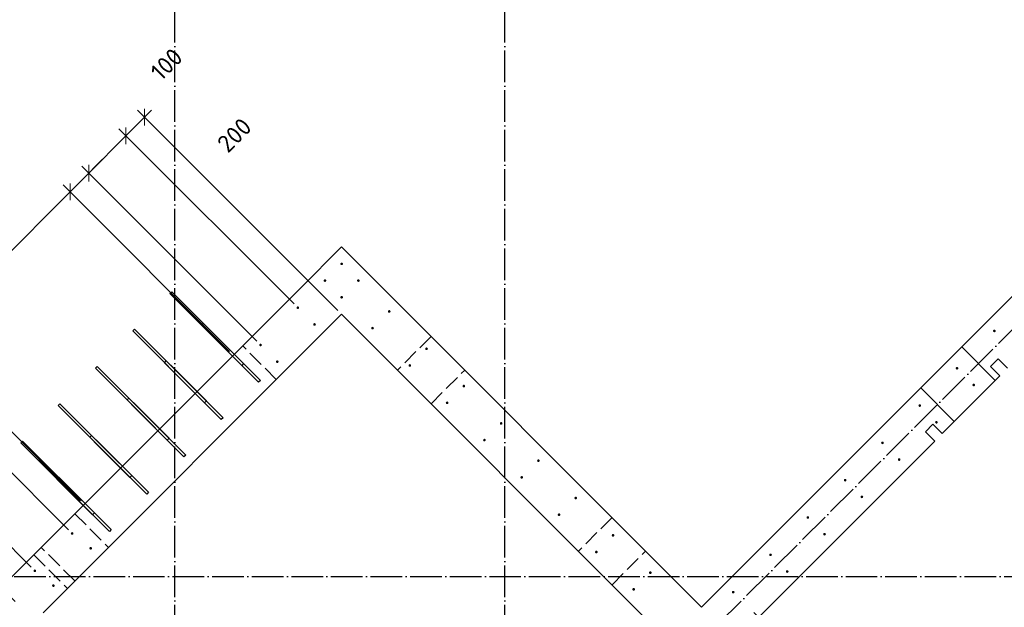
# Model space of a CAD drawing. Header units: millimetres. Extents: x -24871 to 40608, y -2869 to 48080.
# Tile 64 of 119: x 13311 to 17044, y 15083 to 17310. Entities that reach past the tile are written whole.
import ezdxf

# ---------------------------------------------------------------- set-up
doc = ezdxf.new("R2010")
doc.units = ezdxf.units.MM
doc.header["$PDMODE"] = 65
for name, pattern in [('______11', [150, 120, -15, 0, -15]), ('______2', [81, 60, -21]), ('______5', [330, 240, -30, 30, -30])]:
    doc.linetypes.add(name, pattern=pattern)
for name, color, linetype, lineweight in [('Standard', 7, 'Continuous', 25), ('Арм.стержн. вертикальными 1', 22, 'Continuous', 35), ('Размерная линия_ общее', 7, 'Continuous', 13)]:
    doc.layers.add(name, color=color, linetype=linetype, lineweight=lineweight)
doc.layers.add('Осевая линия_ общее', color=7, linetype='______5', lineweight=13, true_color=0xa0a0a0)
doc.styles.add('ISOCPEUR', font='ISOCPEUR')
doc.dimstyles.new('DIMSTYLE_11', dxfattribs={"dimtxt": 66, "dimasz": 75, "dimexe": 0, "dimexo": 0, "dimgap": 33, "dimtad": 0, "dimdec": 0, "dimrnd": 5, "dimzin": 12, "dimdsep": 46, "dimtxsty": 'ISOCPEUR', "dimblk1": 'ALL_ML_STRICH', "dimblk2": 'ALL_ML_STRICH', "dimsah": 1, "dimcen": 0, "dimclrd": 7, "dimclre": 256, "dimclrt": 7, "dimadec": 0, "dimazin": 0, "dimtfac": 1, "dimtdec": 0, "dimtix": 1, "dimtmove": 2, "dimatfit": 3, "dimfxl": 0, "dimtvp": 1.2, "dimtzin": 0, "dimlwd": 0, "dimlwe": -3, "dimarcsym": 0})
doc.dimstyles.new('DIMSTYLE_17', dxfattribs={"dimtxt": 66, "dimasz": 75, "dimexe": 0, "dimexo": 0, "dimgap": 33, "dimtad": 0, "dimdec": 0, "dimrnd": 5, "dimzin": 12, "dimdsep": 46, "dimtxsty": 'ISOCPEUR', "dimblk1": 'ALL_ML_STRICH', "dimblk2": 'ALL_ML_STRICH', "dimsah": 1, "dimcen": 0, "dimclrd": 7, "dimclre": 256, "dimclrt": 7, "dimadec": 0, "dimazin": 0, "dimtfac": 1, "dimtdec": 0, "dimtix": 1, "dimtmove": 2, "dimatfit": 3, "dimfxl": 0, "dimtzin": 0, "dimlwd": 0, "dimlwe": -3, "dimarcsym": 0})
doc.dimstyles.new('DIMSTYLE_4', dxfattribs={"dimtxt": 66, "dimasz": 75, "dimexe": 0, "dimexo": 0, "dimgap": 33, "dimtad": 2, "dimdec": 0, "dimrnd": 5, "dimzin": 12, "dimdsep": 46, "dimtxsty": 'ISOCPEUR', "dimblk1": 'ALL_ML_STRICH', "dimblk2": 'ALL_ML_STRICH', "dimsah": 1, "dimcen": 0, "dimclrd": 7, "dimclre": 256, "dimclrt": 7, "dimadec": 0, "dimazin": 0, "dimtfac": 1, "dimtdec": 0, "dimtix": 1, "dimtmove": 2, "dimatfit": 3, "dimfxl": 0, "dimtvp": 1.2, "dimtzin": 0, "dimlwd": 0, "dimlwe": -3, "dimarcsym": 0})
doc.dimstyles.new('DIMSTYLE_5', dxfattribs={"dimtxt": 66, "dimasz": 75, "dimexe": 0, "dimexo": 0, "dimgap": 33, "dimtad": 2, "dimdec": 0, "dimrnd": 5, "dimzin": 12, "dimdsep": 46, "dimtxsty": 'ISOCPEUR', "dimblk1": 'ALL_ML_STRICH', "dimblk2": 'ALL_ML_STRICH', "dimsah": 1, "dimcen": 0, "dimclrd": 7, "dimclre": 256, "dimclrt": 7, "dimadec": 0, "dimazin": 0, "dimtfac": 1, "dimtdec": 0, "dimtix": 1, "dimtmove": 2, "dimatfit": 3, "dimfxl": 0, "dimtzin": 0, "dimlwd": 0, "dimlwe": -3, "dimarcsym": 0})

# ---------------------------------------------------------------- blocks, each defined once
blk = doc.blocks.new('СЛОЖНЫЙ_ОБЪЕКТ_0')
at = {"layer": 'Осевая линия_ общее', "color": 253, "linetype": '______11', "lineweight": -3, "true_color": 0xa0a0a0, "transparency": 33554687}
for p, q in [((13900, -2590), (13900, 47490)), ((15150, -2590), (15150, 40000)), ((3543.2, 2603.2), (20704.7, 19764.7)), ((-2770, 15200), (26050, 15200))]:
    blk.add_line(p, q, dxfattribs=at)
blk = doc.blocks.new('ALL_ML_STRICH')
at = {"color": 0, "linetype": 'ByBlock', "lineweight": -2}
for p, q in [((0, -0.5), (0, 0.5)), ((-1, 0), (0.5, 0)), ((-0.3, -0.3), (0.3, 0.3))]:
    blk.add_line(p, q, dxfattribs=at)
blk = doc.blocks.new('*D274')
at = {"layer": 'DEFPOINTS', "color": 7, "linetype": 'Continuous', "lineweight": 13, "transparency": 33554687}
for p in [(15164.8, 21260), (15659.9, 20764.9), (11417.2, 16522.2)]:
    blk.add_point(p, dxfattribs=at)
at = {"layer": 'Размерная линия_ общее', "color": 7, "linetype": 'Continuous', "lineweight": -2, "transparency": 33554687}
blk.add_line((15164.8, 21260), (10922.1, 17017.3), dxfattribs=at)
at = {"layer": 'Размерная линия_ общее', "color": 253, "linetype": 'Continuous', "lineweight": -2, "true_color": 0xa0a0a0, "transparency": 33554687}
for p, q in [((15645.7, 20779), (15164.8, 21260)), ((11403.1, 16536.4), (10922.1, 17017.3))]:
    blk.add_line(p, q, dxfattribs=at)
at = {"layer": 'Размерная линия_ общее', "color": 7, "linetype": 'Continuous', "lineweight": 13, "transparency": 33554687, "yscale": 75, "zscale": 75}
for p, xscale, rotation in [((15164.8, 21260), 75.00000000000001, 45.0000000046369), ((10922.1, 17017.3), 75, 225.0000000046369)]:
    blk.add_blockref('ALL_ML_STRICH', p, dxfattribs=dict(at, xscale=xscale, rotation=rotation))
at = {"layer": 'Размерная линия_ общее', "color": 7, "linetype": 'Continuous', "lineweight": 13, "transparency": 33554687, "insert": (12893.6, 18966.1), "char_height": 66, "width": 3.3, "attachment_point": 1, "rotation": 225, "line_spacing_factor": 0.60241, "style": 'ISOCPEUR'}
blk.add_mtext('\\W0.91;30х200=6000', dxfattribs=at)
blk = doc.blocks.new('*D322')
at = {"layer": 'DEFPOINTS', "color": 7, "linetype": 'Continuous', "lineweight": 13, "transparency": 33554687}
for p in [(20556.3, 15734.2), (15889.4, 11067.3), (16428.1, 10528.5)]:
    blk.add_point(p, dxfattribs=at)
at = {"layer": 'Размерная линия_ общее', "color": 253, "linetype": 'Continuous', "lineweight": -2, "true_color": 0xa0a0a0, "transparency": 33554687}
for p, q in [((20570.4, 15720), (21095, 15195.4)), ((15903.5, 11053.1), (16428.1, 10528.5))]:
    blk.add_line(p, q, dxfattribs=at)
at = {"layer": 'Размерная линия_ общее', "color": 7, "linetype": 'Continuous', "lineweight": -2, "transparency": 33554687}
blk.add_line((16428.1, 10528.5), (21095, 15195.4), dxfattribs=at)
at = {"layer": 'Размерная линия_ общее', "color": 7, "linetype": 'Continuous', "lineweight": 13, "transparency": 33554687, "yscale": 75, "zscale": 75}
for p, xscale, rotation in [((21095, 15195.4), 75.00000000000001, 45), ((16428.1, 10528.5), 75, 225)]:
    blk.add_blockref('ALL_ML_STRICH', p, dxfattribs=dict(at, xscale=xscale, rotation=rotation))
at = {"layer": 'Размерная линия_ общее', "color": 7, "linetype": 'Continuous', "lineweight": 13, "transparency": 33554687, "insert": (18518.3, 12782.8), "char_height": 66, "width": 3.3, "attachment_point": 1, "rotation": 45, "line_spacing_factor": 0.60241, "style": 'ISOCPEUR'}
blk.add_mtext('\\W0.91;33х200=6600', dxfattribs=at)
blk = doc.blocks.new('*D413')
at = {"layer": 'DEFPOINTS', "color": 7, "linetype": 'Continuous', "lineweight": 13, "transparency": 33554687}
for p in [(17494.1, 16491.1), (16079.9, 15076.9), (16634.5, 14522.4)]:
    blk.add_point(p, dxfattribs=at)
at = {"layer": 'Размерная линия_ общее', "color": 253, "linetype": 'Continuous', "lineweight": -2, "true_color": 0xa0a0a0, "transparency": 33554687}
for p, q in [((17508.3, 16477), (18048.7, 15936.6)), ((16094, 15062.8), (16634.5, 14522.4))]:
    blk.add_line(p, q, dxfattribs=at)
at = {"layer": 'Размерная линия_ общее', "color": 7, "linetype": 'Continuous', "lineweight": -2, "transparency": 33554687}
blk.add_line((16634.5, 14522.4), (18048.7, 15936.6), dxfattribs=at)
at = {"layer": 'Размерная линия_ общее', "color": 7, "linetype": 'Continuous', "lineweight": 13, "transparency": 33554687, "xscale": 75, "yscale": 75, "zscale": 75}
for p, rotation in [((18048.7, 15936.6), 45.00000000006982), ((16634.5, 14522.4), 225.0000000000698)]:
    blk.add_blockref('ALL_ML_STRICH', p, dxfattribs=dict(at, rotation=rotation))
at = {"layer": 'Размерная линия_ общее', "color": 7, "linetype": 'Continuous', "lineweight": 13, "transparency": 33554687, "insert": (17102.6, 15154.5), "char_height": 66, "width": 3.3, "attachment_point": 1, "rotation": 45, "line_spacing_factor": 0.60241, "style": 'ISOCPEUR'}
blk.add_mtext('\\W0.91;10х200=2000', dxfattribs=at)
blk = doc.blocks.new('*D430')
at = {"layer": 'DEFPOINTS', "color": 7, "linetype": 'Continuous', "lineweight": 13, "transparency": 33554687}
for p in [(12621.8, 15777.3), (13368.8, 15221.2), (13308.7, 15090.4)]:
    blk.add_point(p, dxfattribs=at)
at = {"layer": 'Размерная линия_ общее', "color": 7, "linetype": 'Continuous', "lineweight": -2, "transparency": 33554687}
blk.add_line((12621.8, 15777.3), (12717.3, 15872.7), dxfattribs=at)
at = {"layer": 'Размерная линия_ общее', "color": 253, "linetype": 'Continuous', "lineweight": -2, "true_color": 0xa0a0a0, "transparency": 33554687}
for p, q in [((13354.7, 15235.3), (12717.3, 15872.7)), ((13294.6, 15104.5), (12621.8, 15777.3))]:
    blk.add_line(p, q, dxfattribs=at)
at = {"layer": 'Размерная линия_ общее', "color": 7, "linetype": 'Continuous', "lineweight": 13, "transparency": 33554687, "yscale": 75, "zscale": 75}
for p, xscale, rotation in [((12717.3, 15872.7), 75, 44.99999999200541), ((12621.8, 15777.3), 75.00000000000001, 224.9999999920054)]:
    blk.add_blockref('ALL_ML_STRICH', p, dxfattribs=dict(at, xscale=xscale, rotation=rotation))
at = {"layer": 'Размерная линия_ общее', "color": 7, "linetype": 'Continuous', "lineweight": 13, "transparency": 33554687, "insert": (12312.7, 16639.3), "char_height": 66, "width": 198, "attachment_point": 5, "rotation": 45, "style": 'ISOCPEUR'}
blk.add_mtext('\\A1;{135}', dxfattribs=at)
blk = doc.blocks.new('*D431')
at = {"layer": 'DEFPOINTS', "color": 7, "linetype": 'Continuous', "lineweight": 13, "transparency": 33554687}
for p in [(12717.3, 15872.7), (13510.2, 15362.6), (13368.8, 15221.2)]:
    blk.add_point(p, dxfattribs=at)
at = {"layer": 'Размерная линия_ общее', "color": 7, "linetype": 'Continuous', "lineweight": -2, "transparency": 33554687}
blk.add_line((12717.3, 15872.7), (12858.7, 16014.2), dxfattribs=at)
at = {"layer": 'Размерная линия_ общее', "color": 253, "linetype": 'Continuous', "lineweight": -2, "true_color": 0xa0a0a0, "transparency": 33554687}
for p, q in [((13496.1, 15376.8), (12858.7, 16014.2)), ((13354.7, 15235.3), (12717.3, 15872.7))]:
    blk.add_line(p, q, dxfattribs=at)
at = {"layer": 'Размерная линия_ общее', "color": 7, "linetype": 'Continuous', "lineweight": 13, "transparency": 33554687, "yscale": 75, "zscale": 75}
for p, xscale, rotation in [((12858.7, 16014.2), 75, 44.99999999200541), ((12717.3, 15872.7), 75.00000000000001, 224.9999999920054)]:
    blk.add_blockref('ALL_ML_STRICH', p, dxfattribs=dict(at, xscale=xscale, rotation=rotation))
at = {"layer": 'Размерная линия_ общее', "color": 7, "linetype": 'Continuous', "lineweight": 13, "transparency": 33554687, "insert": (12692.8, 16508.7), "char_height": 66, "width": 198, "attachment_point": 5, "rotation": 45, "style": 'ISOCPEUR'}
blk.add_mtext('\\A1;{200}', dxfattribs=at)
blk = doc.blocks.new('*D432')
at = {"layer": 'DEFPOINTS', "color": 7, "linetype": 'Continuous', "lineweight": 13, "transparency": 33554687}
for p in [(12858.7, 16014.2), (13555.9, 15472.5), (13510.2, 15362.6)]:
    blk.add_point(p, dxfattribs=at)
at = {"layer": 'Размерная линия_ общее', "color": 7, "linetype": 'Continuous', "lineweight": -2, "transparency": 33554687}
blk.add_line((12858.7, 16014.2), (12936.5, 16091.9), dxfattribs=at)
at = {"layer": 'Размерная линия_ общее', "color": 253, "linetype": 'Continuous', "lineweight": -2, "true_color": 0xa0a0a0, "transparency": 33554687}
for p, q in [((13541.7, 15486.7), (12936.5, 16091.9)), ((13496.1, 15376.8), (12858.7, 16014.2))]:
    blk.add_line(p, q, dxfattribs=at)
at = {"layer": 'Размерная линия_ общее', "color": 7, "linetype": 'Continuous', "lineweight": 13, "transparency": 33554687, "yscale": 75, "zscale": 75}
for p, xscale, rotation in [((12936.5, 16091.9), 75, 44.99999999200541), ((12858.7, 16014.2), 75.00000000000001, 224.9999999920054)]:
    blk.add_blockref('ALL_ML_STRICH', p, dxfattribs=dict(at, xscale=xscale, rotation=rotation))
at = {"layer": 'Размерная линия_ общее', "color": 7, "linetype": 'Continuous', "lineweight": 13, "transparency": 33554687, "insert": (12896.6, 15556.4), "char_height": 66, "width": 198, "attachment_point": 5, "rotation": 45, "style": 'ISOCPEUR'}
blk.add_mtext('\\A1;{110}', dxfattribs=at)
blk = doc.blocks.new('*D433')
at = {"layer": 'DEFPOINTS', "color": 7, "linetype": 'Continuous', "lineweight": 13, "transparency": 33554687}
for p in [(12936.5, 16091.9), (14121.6, 16038.2), (13555.9, 15472.5)]:
    blk.add_point(p, dxfattribs=at)
at = {"layer": 'Размерная линия_ общее', "color": 7, "linetype": 'Continuous', "lineweight": -2, "transparency": 33554687}
blk.add_line((12936.5, 16091.9), (13502.2, 16657.6), dxfattribs=at)
at = {"layer": 'Размерная линия_ общее', "color": 253, "linetype": 'Continuous', "lineweight": -2, "true_color": 0xa0a0a0, "transparency": 33554687}
for p, q in [((14107.4, 16052.4), (13502.2, 16657.6)), ((13541.7, 15486.7), (12936.5, 16091.9))]:
    blk.add_line(p, q, dxfattribs=at)
at = {"layer": 'Размерная линия_ общее', "color": 7, "linetype": 'Continuous', "lineweight": 13, "transparency": 33554687, "yscale": 75, "zscale": 75}
for p, xscale, rotation in [((13502.2, 16657.6), 75, 44.99999999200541), ((12936.5, 16091.9), 75.00000000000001, 224.9999999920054)]:
    blk.add_blockref('ALL_ML_STRICH', p, dxfattribs=dict(at, xscale=xscale, rotation=rotation))
at = {"layer": 'Размерная линия_ общее', "color": 7, "linetype": 'Continuous', "lineweight": 13, "transparency": 33554687, "insert": (13063.1, 16382.6), "char_height": 66, "width": 3.3, "attachment_point": 1, "rotation": 45, "line_spacing_factor": 0.60241, "style": 'ISOCPEUR'}
blk.add_mtext('\\W0.91;4х200', dxfattribs=at)
blk = doc.blocks.new('*D434')
at = {"layer": 'DEFPOINTS', "color": 7, "linetype": 'Continuous', "lineweight": 13, "transparency": 33554687}
for p in [(13502.2, 16657.6), (14224.4, 16076.8), (14121.6, 16038.2)]:
    blk.add_point(p, dxfattribs=at)
at = {"layer": 'Размерная линия_ общее', "color": 7, "linetype": 'Continuous', "lineweight": -2, "transparency": 33554687}
blk.add_line((13502.2, 16657.6), (13572.9, 16728.3), dxfattribs=at)
at = {"layer": 'Размерная линия_ общее', "color": 253, "linetype": 'Continuous', "lineweight": -2, "true_color": 0xa0a0a0, "transparency": 33554687}
for p, q in [((14210.3, 16090.9), (13572.9, 16728.3)), ((14107.4, 16052.4), (13502.2, 16657.6))]:
    blk.add_line(p, q, dxfattribs=at)
at = {"layer": 'Размерная линия_ общее', "color": 7, "linetype": 'Continuous', "lineweight": 13, "transparency": 33554687, "yscale": 75, "zscale": 75}
for p, xscale, rotation in [((13572.9, 16728.3), 75, 44.99999999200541), ((13502.2, 16657.6), 75.00000000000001, 224.9999999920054)]:
    blk.add_blockref('ALL_ML_STRICH', p, dxfattribs=dict(at, xscale=xscale, rotation=rotation))
at = {"layer": 'Размерная линия_ общее', "color": 7, "linetype": 'Continuous', "lineweight": 13, "transparency": 33554687, "insert": (13346.7, 17439.7), "char_height": 66, "width": 198, "attachment_point": 5, "rotation": 45, "style": 'ISOCPEUR'}
blk.add_mtext('\\A1;{100}', dxfattribs=at)
blk = doc.blocks.new('*D435')
at = {"layer": 'DEFPOINTS', "color": 7, "linetype": 'Continuous', "lineweight": 13, "transparency": 33554687}
for p in [(13572.9, 16728.3), (14365.8, 16218.2), (14224.4, 16076.8)]:
    blk.add_point(p, dxfattribs=at)
at = {"layer": 'Размерная линия_ общее', "color": 7, "linetype": 'Continuous', "lineweight": -2, "transparency": 33554687}
blk.add_line((13572.9, 16728.3), (13714.3, 16869.8), dxfattribs=at)
at = {"layer": 'Размерная линия_ общее', "color": 253, "linetype": 'Continuous', "lineweight": -2, "true_color": 0xa0a0a0, "transparency": 33554687}
for p, q in [((14351.7, 16232.4), (13714.3, 16869.8)), ((14210.3, 16090.9), (13572.9, 16728.3))]:
    blk.add_line(p, q, dxfattribs=at)
at = {"layer": 'Размерная линия_ общее', "color": 7, "linetype": 'Continuous', "lineweight": 13, "transparency": 33554687, "yscale": 75, "zscale": 75}
for p, xscale, rotation in [((13714.3, 16869.8), 75, 44.99999999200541), ((13572.9, 16728.3), 75.00000000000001, 224.9999999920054)]:
    blk.add_blockref('ALL_ML_STRICH', p, dxfattribs=dict(at, xscale=xscale, rotation=rotation))
at = {"layer": 'Размерная линия_ общее', "color": 7, "linetype": 'Continuous', "lineweight": 13, "transparency": 33554687, "insert": (14125.3, 16872.4), "char_height": 66, "width": 198, "attachment_point": 5, "rotation": 45, "style": 'ISOCPEUR'}
blk.add_mtext('\\A1;{200}', dxfattribs=at)
blk = doc.blocks.new('*D436')
at = {"layer": 'DEFPOINTS', "color": 7, "linetype": 'Continuous', "lineweight": 13, "transparency": 33554687}
for p in [(13714.3, 16869.8), (14365.8, 16218.2), (14531.7, 16193.8)]:
    blk.add_point(p, dxfattribs=at)
at = {"layer": 'Размерная линия_ общее', "color": 7, "linetype": 'Continuous', "lineweight": -2, "transparency": 33554687}
blk.add_line((13714.3, 16869.8), (13785, 16940.5), dxfattribs=at)
at = {"layer": 'Размерная линия_ общее', "color": 253, "linetype": 'Continuous', "lineweight": -2, "true_color": 0xa0a0a0, "transparency": 33554687}
for p, q in [((14517.5, 16207.9), (13785, 16940.5)), ((14351.7, 16232.4), (13714.3, 16869.8))]:
    blk.add_line(p, q, dxfattribs=at)
at = {"layer": 'Размерная линия_ общее', "color": 7, "linetype": 'Continuous', "lineweight": 13, "transparency": 33554687, "yscale": 75, "zscale": 75}
for p, xscale, rotation in [((13785, 16940.5), 75, 44.99999999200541), ((13714.3, 16869.8), 75.00000000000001, 224.9999999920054)]:
    blk.add_blockref('ALL_ML_STRICH', p, dxfattribs=dict(at, xscale=xscale, rotation=rotation))
at = {"layer": 'Размерная линия_ общее', "color": 7, "linetype": 'Continuous', "lineweight": 13, "transparency": 33554687, "insert": (13868.1, 17141), "char_height": 66, "width": 198, "attachment_point": 5, "rotation": 45, "style": 'ISOCPEUR'}
blk.add_mtext('\\A1;{100}', dxfattribs=at)

msp = doc.modelspace()

# ---------------------------------------------------------------- hatches: boundary and pattern name
at = {"layer": 'Арм.стержн. вертикальными 1', "linetype": 'Continuous', "lineweight": 50, "transparency": 33554687}
for points in [[(14537, 16384.4), (14536.7, 16386.3), (14535.6, 16387.9), (14534, 16389), (14532, 16389.4), (14530.1, 16389), (14528.5, 16387.9), (14527.4, 16386.3), (14527, 16384.4), (14527.4, 16382.5), (14528.5, 16380.9), (14530.1, 16379.8), (14532, 16379.4), (14534, 16379.8), (14535.6, 16380.9), (14536.7, 16382.5)], [(14473.7, 16321.1), (14473.3, 16323), (14472.3, 16324.6), (14470.6, 16325.7), (14468.7, 16326.1), (14466.8, 16325.7), (14465.2, 16324.6), (14464.1, 16323), (14463.7, 16321.1), (14464.1, 16319.2), (14465.2, 16317.6), (14466.8, 16316.5), (14468.7, 16316.1), (14470.6, 16316.5), (14472.3, 16317.6), (14473.3, 16319.2)], [(14600.3, 16321.1), (14600, 16323), (14598.9, 16324.6), (14597.3, 16325.7), (14595.3, 16326.1), (14593.4, 16325.7), (14591.8, 16324.6), (14590.7, 16323), (14590.3, 16321.1), (14590.7, 16319.2), (14591.8, 16317.6), (14593.4, 16316.5), (14595.3, 16316.1), (14597.3, 16316.5), (14598.9, 16317.6), (14600, 16319.2)], [(14537, 16257.8), (14536.7, 16259.7), (14535.6, 16261.3), (14534, 16262.4), (14532, 16262.8), (14530.1, 16262.4), (14528.5, 16261.3), (14527.4, 16259.7), (14527, 16257.8), (14527.4, 16255.9), (14528.5, 16254.3), (14530.1, 16253.2), (14532, 16252.8), (14534, 16253.2), (14535.6, 16254.3), (14536.7, 16255.9)], [(14370.8, 16218.2), (14370.5, 16220.1), (14369.4, 16221.7), (14367.8, 16222.8), (14365.8, 16223.2), (14363.9, 16222.8), (14362.3, 16221.7), (14361.2, 16220.1), (14360.8, 16218.2), (14361.2, 16216.3), (14362.3, 16214.7), (14363.9, 16213.6), (14365.8, 16213.2), (14367.8, 16213.6), (14369.4, 16214.7), (14370.5, 16216.3)], [(14717.4, 16204.1), (14717, 16206), (14715.9, 16207.6), (14714.3, 16208.7), (14712.4, 16209.1), (14710.5, 16208.7), (14708.8, 16207.6), (14707.7, 16206), (14707.4, 16204.1), (14707.7, 16202.2), (14708.8, 16200.5), (14710.5, 16199.5), (14712.4, 16199.1), (14714.3, 16199.5), (14715.9, 16200.5), (14717, 16202.2)], [(14434.2, 16154.9), (14433.8, 16156.8), (14432.7, 16158.4), (14431.1, 16159.5), (14429.2, 16159.9), (14427.2, 16159.5), (14425.6, 16158.4), (14424.5, 16156.8), (14424.2, 16154.9), (14424.5, 16153), (14425.6, 16151.4), (14427.2, 16150.3), (14429.2, 16149.9), (14431.1, 16150.3), (14432.7, 16151.4), (14433.8, 16153)], [(14654.1, 16140.8), (14653.7, 16142.7), (14652.6, 16144.3), (14651, 16145.4), (14649.1, 16145.8), (14647.1, 16145.4), (14645.5, 16144.3), (14644.4, 16142.7), (14644.1, 16140.8), (14644.4, 16138.8), (14645.5, 16137.2), (14647.1, 16136.1), (14649.1, 16135.8), (14651, 16136.1), (14652.6, 16137.2), (14653.7, 16138.8)], [(17011.5, 16130.2), (17011.2, 16132.1), (17010.1, 16133.7), (17008.5, 16134.8), (17006.5, 16135.2), (17004.6, 16134.8), (17003, 16133.7), (17001.9, 16132.1), (17001.5, 16130.2), (17001.9, 16128.3), (17003, 16126.6), (17004.6, 16125.6), (17006.5, 16125.2), (17008.5, 16125.6), (17010.1, 16126.6), (17011.2, 16128.3)], [(14229.4, 16076.8), (14229, 16078.7), (14228, 16080.3), (14226.3, 16081.4), (14224.4, 16081.8), (14222.5, 16081.4), (14220.9, 16080.3), (14219.8, 16078.7), (14219.4, 16076.8), (14219.8, 16074.9), (14220.9, 16073.3), (14222.5, 16072.2), (14224.4, 16071.8), (14226.3, 16072.2), (14228, 16073.3), (14229, 16074.9)], [(14858.8, 16062.6), (14858.4, 16064.6), (14857.3, 16066.2), (14855.7, 16067.3), (14853.8, 16067.6), (14851.9, 16067.3), (14850.3, 16066.2), (14849.2, 16064.6), (14848.8, 16062.6), (14849.2, 16060.7), (14850.3, 16059.1), (14851.9, 16058), (14853.8, 16057.6), (14855.7, 16058), (14857.3, 16059.1), (14858.4, 16060.7)], [(14292.7, 16013.5), (14292.4, 16015.4), (14291.3, 16017), (14289.6, 16018.1), (14287.7, 16018.5), (14285.8, 16018.1), (14284.2, 16017), (14283.1, 16015.4), (14282.7, 16013.5), (14283.1, 16011.6), (14284.2, 16009.9), (14285.8, 16008.9), (14287.7, 16008.5), (14289.6, 16008.9), (14291.3, 16009.9), (14292.4, 16011.6)], [(14795.5, 15999.3), (14795.1, 16001.3), (14794, 16002.9), (14792.4, 16004), (14790.5, 16004.3), (14788.6, 16004), (14786.9, 16002.9), (14785.9, 16001.3), (14785.5, 15999.3), (14785.9, 15997.4), (14786.9, 15995.8), (14788.6, 15994.7), (14790.5, 15994.3), (14792.4, 15994.7), (14794, 15995.8), (14795.1, 15997.4)], [(16870.1, 15988.8), (16869.7, 15990.7), (16868.7, 15992.3), (16867, 15993.4), (16865.1, 15993.8), (16863.2, 15993.4), (16861.6, 15992.3), (16860.5, 15990.7), (16860.1, 15988.8), (16860.5, 15986.8), (16861.6, 15985.2), (16863.2, 15984.1), (16865.1, 15983.8), (16867, 15984.1), (16868.7, 15985.2), (16869.7, 15986.8)], [(15000.2, 15921.2), (14999.8, 15923.1), (14998.7, 15924.8), (14997.1, 15925.8), (14995.2, 15926.2), (14993.3, 15925.8), (14991.7, 15924.8), (14990.6, 15923.1), (14990.2, 15921.2), (14990.6, 15919.3), (14991.7, 15917.7), (14993.3, 15916.6), (14995.2, 15916.2), (14997.1, 15916.6), (14998.7, 15917.7), (14999.8, 15919.3)], [(16933.4, 15925.4), (16933, 15927.4), (16932, 15929), (16930.3, 15930.1), (16928.4, 15930.4), (16926.5, 15930.1), (16924.9, 15929), (16923.8, 15927.4), (16923.4, 15925.4), (16923.8, 15923.5), (16924.9, 15921.9), (16926.5, 15920.8), (16928.4, 15920.4), (16930.3, 15920.8), (16932, 15921.9), (16933, 15923.5)], [(14936.9, 15857.9), (14936.5, 15859.8), (14935.4, 15861.5), (14933.8, 15862.5), (14931.9, 15862.9), (14930, 15862.5), (14928.4, 15861.5), (14927.3, 15859.8), (14926.9, 15857.9), (14927.3, 15856), (14928.4, 15854.4), (14930, 15853.3), (14931.9, 15852.9), (14933.8, 15853.3), (14935.4, 15854.4), (14936.5, 15856)], [(16728.7, 15847.3), (16728.3, 15849.2), (16727.2, 15850.9), (16725.6, 15852), (16723.7, 15852.3), (16721.8, 15852), (16720.2, 15850.9), (16719.1, 15849.2), (16718.7, 15847.3), (16719.1, 15845.4), (16720.2, 15843.8), (16721.8, 15842.7), (16723.7, 15842.3), (16725.6, 15842.7), (16727.2, 15843.8), (16728.3, 15845.4)], [(15141.6, 15779.8), (15141.3, 15781.7), (15140.2, 15783.3), (15138.5, 15784.4), (15136.6, 15784.8), (15134.7, 15784.4), (15133.1, 15783.3), (15132, 15781.7), (15131.6, 15779.8), (15132, 15777.9), (15133.1, 15776.3), (15134.7, 15775.2), (15136.6, 15774.8), (15138.5, 15775.2), (15140.2, 15776.3), (15141.3, 15777.9)], [(16792, 15784), (16791.6, 15785.9), (16790.5, 15787.6), (16788.9, 15788.6), (16787, 15789), (16785.1, 15788.6), (16783.5, 15787.6), (16782.4, 15785.9), (16782, 15784), (16782.4, 15782.1), (16783.5, 15780.5), (16785.1, 15779.4), (16787, 15779), (16788.9, 15779.4), (16790.5, 15780.5), (16791.6, 15782.1)], [(15078.3, 15716.5), (15077.9, 15718.4), (15076.9, 15720), (15075.2, 15721.1), (15073.3, 15721.5), (15071.4, 15721.1), (15069.8, 15720), (15068.7, 15718.4), (15068.3, 15716.5), (15068.7, 15714.6), (15069.8, 15713), (15071.4, 15711.9), (15073.3, 15711.5), (15075.2, 15711.9), (15076.9, 15713), (15077.9, 15714.6)], [(16587.3, 15705.9), (16586.9, 15707.8), (16585.8, 15709.4), (16584.2, 15710.5), (16582.3, 15710.9), (16580.4, 15710.5), (16578.7, 15709.4), (16577.7, 15707.8), (16577.3, 15705.9), (16577.7, 15704), (16578.7, 15702.4), (16580.4, 15701.3), (16582.3, 15700.9), (16584.2, 15701.3), (16585.8, 15702.4), (16586.9, 15704)], [(15283.1, 15638.4), (15282.7, 15640.3), (15281.6, 15641.9), (15280, 15643), (15278.1, 15643.4), (15276.1, 15643), (15274.5, 15641.9), (15273.4, 15640.3), (15273.1, 15638.4), (15273.4, 15636.5), (15274.5, 15634.9), (15276.1, 15633.8), (15278.1, 15633.4), (15280, 15633.8), (15281.6, 15634.9), (15282.7, 15636.5)], [(16650.6, 15642.6), (16650.2, 15644.5), (16649.1, 15646.1), (16647.5, 15647.2), (16645.6, 15647.6), (16643.7, 15647.2), (16642, 15646.1), (16641, 15644.5), (16640.6, 15642.6), (16641, 15640.7), (16642, 15639.1), (16643.7, 15638), (16645.6, 15637.6), (16647.5, 15638), (16649.1, 15639.1), (16650.2, 15640.7)], [(15219.7, 15575.1), (15219.4, 15577), (15218.3, 15578.6), (15216.7, 15579.7), (15214.7, 15580.1), (15212.8, 15579.7), (15211.2, 15578.6), (15210.1, 15577), (15209.7, 15575.1), (15210.1, 15573.2), (15211.2, 15571.5), (15212.8, 15570.5), (15214.7, 15570.1), (15216.7, 15570.5), (15218.3, 15571.5), (15219.4, 15573.2)], [(16445.9, 15564.5), (16445.5, 15566.4), (16444.4, 15568), (16442.8, 15569.1), (16440.9, 15569.5), (16438.9, 15569.1), (16437.3, 15568), (16436.2, 15566.4), (16435.9, 15564.5), (16436.2, 15562.6), (16437.3, 15561), (16438.9, 15559.9), (16440.9, 15559.5), (16442.8, 15559.9), (16444.4, 15561), (16445.5, 15562.6)], [(15424.5, 15497), (15424.1, 15498.9), (15423, 15500.5), (15421.4, 15501.6), (15419.5, 15502), (15417.6, 15501.6), (15415.9, 15500.5), (15414.9, 15498.9), (15414.5, 15497), (15414.9, 15495.1), (15415.9, 15493.4), (15417.6, 15492.3), (15419.5, 15492), (15421.4, 15492.3), (15423, 15493.4), (15424.1, 15495.1)], [(16509.2, 15501.2), (16508.8, 15503.1), (16507.7, 15504.7), (16506.1, 15505.8), (16504.2, 15506.2), (16502.2, 15505.8), (16500.6, 15504.7), (16499.5, 15503.1), (16499.2, 15501.2), (16499.5, 15499.3), (16500.6, 15497.6), (16502.2, 15496.6), (16504.2, 15496.2), (16506.1, 15496.6), (16507.7, 15497.6), (16508.8, 15499.3)], [(15361.2, 15433.7), (15360.8, 15435.6), (15359.7, 15437.2), (15358.1, 15438.3), (15356.2, 15438.7), (15354.3, 15438.3), (15352.6, 15437.2), (15351.5, 15435.6), (15351.2, 15433.7), (15351.5, 15431.7), (15352.6, 15430.1), (15354.3, 15429), (15356.2, 15428.7), (15358.1, 15429), (15359.7, 15430.1), (15360.8, 15431.7)], [(16304.4, 15423.1), (16304.1, 15425), (16303, 15426.6), (16301.3, 15427.7), (16299.4, 15428.1), (16297.5, 15427.7), (16295.9, 15426.6), (16294.8, 15425), (16294.4, 15423.1), (16294.8, 15421.2), (16295.9, 15419.5), (16297.5, 15418.5), (16299.4, 15418.1), (16301.3, 15418.5), (16303, 15419.5), (16304.1, 15421.2)], [(13515.2, 15362.6), (13514.9, 15364.5), (13513.8, 15366.1), (13512.2, 15367.2), (13510.2, 15367.6), (13508.3, 15367.2), (13506.7, 15366.1), (13505.6, 15364.5), (13505.2, 15362.6), (13505.6, 15360.7), (13506.7, 15359.1), (13508.3, 15358), (13510.2, 15357.6), (13512.2, 15358), (13513.8, 15359.1), (13514.9, 15360.7)], [(15565.9, 15355.5), (15565.5, 15357.5), (15564.4, 15359.1), (15562.8, 15360.2), (15560.9, 15360.5), (15559, 15360.2), (15557.4, 15359.1), (15556.3, 15357.5), (15555.9, 15355.5), (15556.3, 15353.6), (15557.4, 15352), (15559, 15350.9), (15560.9, 15350.5), (15562.8, 15350.9), (15564.4, 15352), (15565.5, 15353.6)], [(16367.7, 15359.8), (16367.4, 15361.7), (16366.3, 15363.3), (16364.7, 15364.4), (16362.7, 15364.8), (16360.8, 15364.4), (16359.2, 15363.3), (16358.1, 15361.7), (16357.7, 15359.8), (16358.1, 15357.8), (16359.2, 15356.2), (16360.8, 15355.1), (16362.7, 15354.8), (16364.7, 15355.1), (16366.3, 15356.2), (16367.4, 15357.8)], [(13585.6, 15306.4), (13585.2, 15308.3), (13584.2, 15309.9), (13582.5, 15311), (13580.6, 15311.4), (13578.7, 15311), (13577.1, 15309.9), (13576, 15308.3), (13575.6, 15306.4), (13576, 15304.5), (13577.1, 15302.8), (13578.7, 15301.8), (13580.6, 15301.4), (13582.5, 15301.8), (13584.2, 15302.8), (13585.2, 15304.5)], [(15502.6, 15292.2), (15502.2, 15294.1), (15501.1, 15295.8), (15499.5, 15296.9), (15497.6, 15297.2), (15495.7, 15296.9), (15494.1, 15295.8), (15493, 15294.1), (15492.6, 15292.2), (15493, 15290.3), (15494.1, 15288.7), (15495.7, 15287.6), (15497.6, 15287.2), (15499.5, 15287.6), (15501.1, 15288.7), (15502.2, 15290.3)], [(16163, 15281.6), (16162.6, 15283.6), (16161.5, 15285.2), (16159.9, 15286.3), (16158, 15286.6), (16156.1, 15286.3), (16154.5, 15285.2), (16153.4, 15283.6), (16153, 15281.6), (16153.4, 15279.7), (16154.5, 15278.1), (16156.1, 15277), (16158, 15276.6), (16159.9, 15277), (16161.5, 15278.1), (16162.6, 15279.7)], [(13373.8, 15221.2), (13373.4, 15223.1), (13372.4, 15224.7), (13370.7, 15225.8), (13368.8, 15226.2), (13366.9, 15225.8), (13365.3, 15224.7), (13364.2, 15223.1), (13363.8, 15221.2), (13364.2, 15219.3), (13365.3, 15217.7), (13366.9, 15216.6), (13368.8, 15216.2), (13370.7, 15216.6), (13372.4, 15217.7), (13373.4, 15219.3)], [(15707.3, 15214.1), (15706.9, 15216), (15705.9, 15217.7), (15704.2, 15218.7), (15702.3, 15219.1), (15700.4, 15218.7), (15698.8, 15217.7), (15697.7, 15216), (15697.3, 15214.1), (15697.7, 15212.2), (15698.8, 15210.6), (15700.4, 15209.5), (15702.3, 15209.1), (15704.2, 15209.5), (15705.9, 15210.6), (15706.9, 15212.2)], [(16226.3, 15218.3), (16225.9, 15220.3), (16224.9, 15221.9), (16223.2, 15223), (16221.3, 15223.3), (16219.4, 15223), (16217.8, 15221.9), (16216.7, 15220.3), (16216.3, 15218.3), (16216.7, 15216.4), (16217.8, 15214.8), (16219.4, 15213.7), (16221.3, 15213.3), (16223.2, 15213.7), (16224.9, 15214.8), (16225.9, 15216.4)], [(13444.2, 15165), (13443.8, 15166.9), (13442.7, 15168.5), (13441.1, 15169.6), (13439.2, 15170), (13437.3, 15169.6), (13435.7, 15168.5), (13434.6, 15166.9), (13434.2, 15165), (13434.6, 15163), (13435.7, 15161.4), (13437.3, 15160.3), (13439.2, 15160), (13441.1, 15160.3), (13442.7, 15161.4), (13443.8, 15163)], [(15644, 15150.8), (15643.6, 15152.7), (15642.5, 15154.3), (15640.9, 15155.4), (15639, 15155.8), (15637.1, 15155.4), (15635.5, 15154.3), (15634.4, 15152.7), (15634, 15150.8), (15634.4, 15148.9), (15635.5, 15147.3), (15637.1, 15146.2), (15639, 15145.8), (15640.9, 15146.2), (15642.5, 15147.3), (15643.6, 15148.9)], [(16021.6, 15140.2), (16021.2, 15142.1), (16020.1, 15143.8), (16018.5, 15144.8), (16016.6, 15145.2), (16014.7, 15144.8), (16013.1, 15143.8), (16012, 15142.1), (16011.6, 15140.2), (16012, 15138.3), (16013.1, 15136.7), (16014.7, 15135.6), (16016.6, 15135.2), (16018.5, 15135.6), (16020.1, 15136.7), (16021.2, 15138.3)]]:
    msp.add_hatch(color=4, dxfattribs=at).paths.add_polyline_path(points)

# ---------------------------------------------------------------- linework, layer by layer
at = {"layer": 'Standard', "color": 7, "linetype": 'Continuous', "lineweight": 35, "transparency": 33554687}
for p, q in [((16882.8, 16070.1), (18717.8, 17905)), ((14376.1, 16292.8), (14531.7, 16448.4)), ((14531.7, 16448.4), (15896.4, 15083.6)), ((13273, 15189.7), (14376.1, 16292.8)), ((14531.7, 16193.8), (13400.3, 15062.4)), ((15769.1, 14956.4), (14531.7, 16193.8)), ((16882.8, 16070.1), (16727.3, 15914.5)), ((17010.1, 15942.8), (16882.8, 16070.1)), ((17020.7, 16024.1), (16992.4, 15995.8)), ((17056.1, 15988.7), (17020.7, 16024.1)), ((16992.4, 15995.8), (17027.8, 15960.5)), ((16854.5, 15787.2), (17010.1, 15942.8)), ((17027.8, 15960.5), (17010.1, 15942.8)), ((15896.4, 15083.6), (16727.3, 15914.5)), ((16727.3, 15914.5), (16854.5, 15787.2)), ((16773.2, 15776.6), (16744.9, 15748.3)), ((16808.6, 15741.2), (16773.2, 15776.6)), ((16854.5, 15787.2), (16808.6, 15741.2)), ((16744.9, 15748.3), (16780.3, 15713)), ((16780.3, 15713), (16023.7, 14956.4))]:
    msp.add_line(p, q, dxfattribs=at)
at = {"layer": 'Standard', "color": 253, "linetype": '______2', "lineweight": 13, "true_color": 0xababab, "transparency": 33554687}
for p, q in [((14871.1, 16108.9), (14743.8, 15981.7)), ((14284.2, 15946.3), (14156.9, 16073.6)), ((14871.1, 15854.4), (14998.4, 15981.7)), ((13520.5, 15437.2), (13647.8, 15309.9)), ((15557, 15423), (15429.7, 15295.8)), ((13520.5, 15182.6), (13393.2, 15309.9)), ((13365, 15281.6), (13492.2, 15154.3)), ((15557, 15168.5), (15684.3, 15295.8))]:
    msp.add_line(p, q, dxfattribs=at)
at = {"layer": 'Арм.стержн. вертикальными 1', "color": 4, "linetype": 'Continuous', "lineweight": 25, "transparency": 33554687}
for points in [[(14153.4, 15999.3), (13881.1, 16271.6), (13888.2, 16278.6), (14160.5, 16006.4), (14153.4, 15999.3)], [(14012, 15857.9), (13739.7, 16130.2), (13746.8, 16137.2), (14019, 15865), (14012, 15857.9)], [(14217, 15935.7), (14001.4, 16151.4), (14008.4, 16158.4), (14224.1, 15942.8), (14217, 15935.7)], [(14075.6, 15794.3), (13859.9, 16009.9), (13867, 16017), (14082.7, 15801.4), (14075.6, 15794.3)], [(13870.5, 15716.5), (13598.3, 15988.7), (13605.4, 15995.8), (13877.6, 15723.6), (13870.5, 15716.5)], [(13934.2, 15652.9), (13718.5, 15868.5), (13725.6, 15875.6), (13941.3, 15659.9), (13934.2, 15652.9)], [(13729.1, 15575.1), (13456.9, 15847.3), (13464, 15854.4), (13736.2, 15582.1), (13729.1, 15575.1)], [(13792.8, 15511.4), (13577.1, 15727.1), (13584.2, 15734.2), (13799.8, 15518.5), (13792.8, 15511.4)], [(13587.7, 15433.7), (13315.5, 15705.9), (13322.5, 15713), (13594.8, 15440.7), (13587.7, 15433.7)], [(13651.3, 15370), (13435.7, 15585.7), (13442.7, 15592.8), (13658.4, 15377.1), (13651.3, 15370)]]:
    msp.add_lwpolyline(points, dxfattribs=at)

# ---------------------------------------------------------------- block references
at = {"layer": 'Осевая линия_ общее', "color": 253, "linetype": '______11', "lineweight": -3, "true_color": 0xa0a0a0, "transparency": 33554687}
msp.add_blockref('СЛОЖНЫЙ_ОБЪЕКТ_0', (0, 0), dxfattribs=at)

# ---------------------------------------------------------------- dimensions: what is measured, and where the dimension line sits
at = {"layer": 'Размерная линия_ общее', "color": 7, "linetype": 'Continuous', "lineweight": 13, "transparency": 33554687}
for base, p1, p2, angle, text, picture, middle in [((10922.1, 17017.3), (15645.7, 20779), (11403.1, 16536.4), 225, '\\W0.91;30х200=6000', '*D274', (13020.1, 19162)), ((13502.2, 16657.6), (13541.7, 15486.7), (14107.4, 16052.4), 45, '\\W0.91;4х200', '*D433', (13196, 16398.1)), ((18048.7, 15936.6), (16094, 15062.8), (17508.3, 16477), 45, '\\W0.91;10х200=2000', '*D413', (17318.2, 15252.8)), ((21095, 15195.4), (15903.5, 11053.1), (20570.4, 15720), 45, '\\W0.91;33х200=6600', '*D322', (18738.2, 12885.3))]:
    dim = msp.add_linear_dim(base=base, p1=p1, p2=p2, angle=angle, text=text, dimstyle='DIMSTYLE_5', override={"dimpost": '<>', "dimclrd": 7, "dimclre": 253, "dimclrt": 7, "dimlwd": 0, "dimlwe": 65533}, dxfattribs=at)
    dim.commit()
    dim.dimension.update_dxf_attribs({"geometry": picture, "text_midpoint": middle, "dimtype": 160})
for base, p1, p2, dimstyle, picture, middle in [((13572.9, 16728.3), (14107.4, 16052.4), (14210.3, 16090.9), 'DIMSTYLE_4', '*D434', (13346.7, 17439.7)), ((13785, 16940.5), (14351.7, 16232.4), (14517.5, 16207.9), 'DIMSTYLE_4', '*D436', (13868.1, 17141)), ((13714.3, 16869.8), (14210.3, 16090.9), (14351.7, 16232.4), 'DIMSTYLE_17', '*D435', (14125.3, 16872.4)), ((12717.3, 15872.7), (13294.6, 15104.5), (13354.7, 15235.3), 'DIMSTYLE_4', '*D430', (12312.7, 16639.3)), ((12858.7, 16014.2), (13354.7, 15235.3), (13496.1, 15376.8), 'DIMSTYLE_5', '*D431', (12692.8, 16508.7)), ((12936.5, 16091.9), (13496.1, 15376.8), (13541.7, 15486.7), 'DIMSTYLE_11', '*D432', (12896.6, 15556.4))]:
    dim = msp.add_linear_dim(base=base, p1=p1, p2=p2, angle=45, dimstyle=dimstyle, override={"dimpost": '<>', "dimclrd": 7, "dimclre": 253, "dimclrt": 7, "dimlwd": 0, "dimlwe": 65533}, dxfattribs=at)
    dim.commit()
    dim.dimension.update_dxf_attribs({"geometry": picture, "text_midpoint": middle, "dimtype": 160})

doc.saveas('drawing.dxf')
